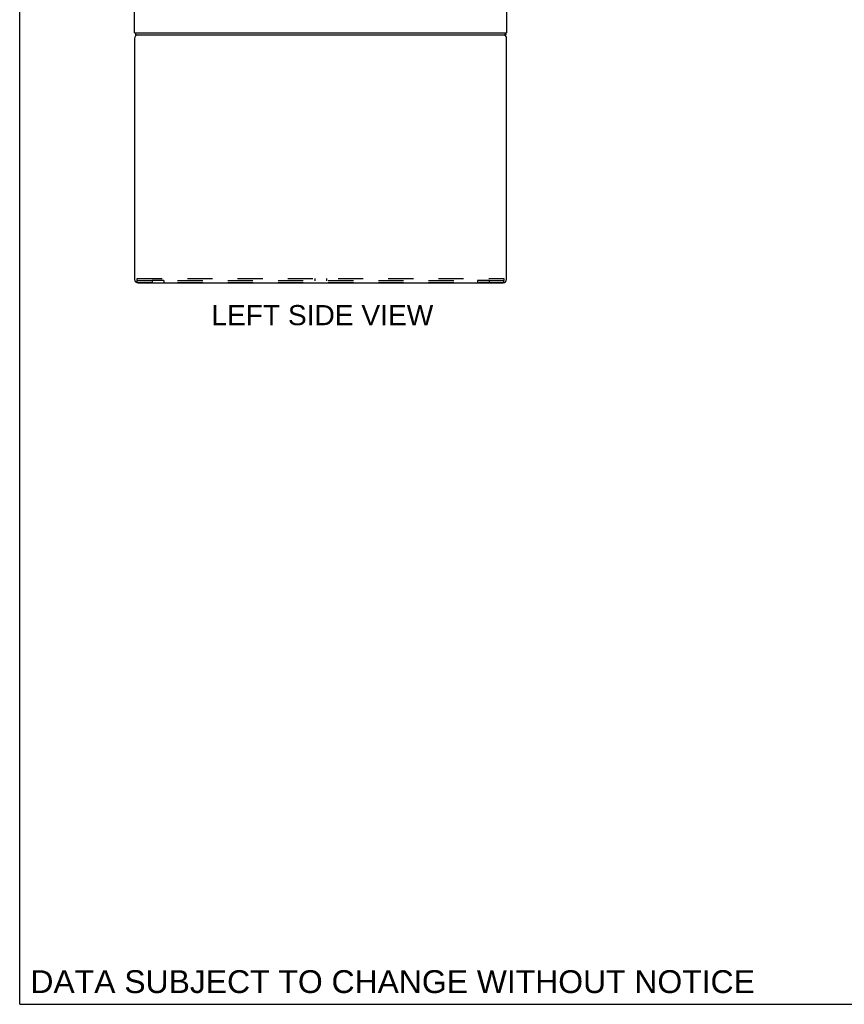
# Model space of a CAD drawing. Header units: inches. Extents: x 0 to 221, y 0 to 143.
# Tile 1 of 33: x 0 to 40, y 0 to 48. Entities that reach past the tile are written whole.
import ezdxf

# ---------------------------------------------------------------- set-up
doc = ezdxf.new("R2010")
doc.units = ezdxf.units.IN
doc.header["$LTSCALE"] = 12.149718
doc.header["$MEASUREMENT"] = 0
doc.linetypes.add('HIDDEN', pattern=[0.2, 0.1, -0.1])
doc.layers.get('0').update_dxf_attribs({"linetype": 'CONTINUOUS'})
doc.layers.add('DEFAULT_2', color=8, linetype='HIDDEN')
doc.layers.add('DIMENSIONS', color=7, linetype='CONTINUOUS')
doc.styles.get("Standard").update_dxf_attribs({"font": 'arial.ttf'})

msp = doc.modelspace()

# ---------------------------------------------------------------- linework, layer by layer
at = {"color": 7, "linetype": 'Continuous'}
for p, q in [((0, 0), (0, 142.938)), ((5.614, 46.922), (5.614, 47.026)), ((5.614, 46.922), (23.51, 46.922)), ((23.51, 46.922), (23.51, 47.026)), ((5.687, 35.042), (5.687, 35.115)), ((0, 0), (220.904, 0))]:
    msp.add_line(p, q, dxfattribs=at)
at = {"color": 3, "linetype": 'Continuous'}
for p, q in [((5.562, 47.026), (5.562, 106.818)), ((23.562, 106.818), (23.562, 47.026)), ((5.562, 47.026), (23.562, 47.026)), ((5.562, 46.755), (5.562, 35.088)), ((23.562, 35.088), (23.562, 46.755)), ((5.729, 34.922), (23.396, 34.922))]:
    msp.add_line(p, q, dxfattribs=at)
at = {"color": 7, "linetype": 'Continuous'}
for points in [[(23.522, 46.974), (23.522, 46.962), (23.521, 46.956), (23.521, 46.951), (23.521, 46.946), (23.52, 46.942), (23.52, 46.938), (23.519, 46.935), (23.518, 46.932), (23.517, 46.929), (23.516, 46.926), (23.515, 46.925), (23.514, 46.923), (23.513, 46.923), (23.512, 46.922), (23.51, 46.922)], [(23.529, 47.026), (23.527, 47.021), (23.526, 47.016), (23.525, 47.01), (23.524, 47.004), (23.524, 46.998), (23.523, 46.992), (23.523, 46.986), (23.522, 46.98), (23.522, 46.974)]]:
    msp.add_lwpolyline(points, dxfattribs=at)
at = {"color": 3, "linetype": 'Continuous'}
for centre, start, end in [((5.729, 46.755), 90, 180), ((23.396, 46.755), 0, 81), ((5.729, 35.088), 180, 270), ((23.396, 35.088), 270, 360)]:
    msp.add_arc(centre, 0.167, start, end, dxfattribs=at)
at = {"layer": 'DEFAULT_2', "color": 8, "linetype": 'HIDDEN'}
for p, q in [((5.687, 35.13), (23.437, 35.13)), ((5.687, 35.115), (5.687, 35.13)), ((5.687, 34.925), (5.687, 35.042)), ((23.437, 35.026), (5.687, 35.026)), ((23.437, 34.925), (5.687, 34.925)), ((6.969, 35.029), (6.406, 35.029)), ((6.406, 35.029), (6.406, 34.925)), ((6.969, 35.029), (6.969, 34.925)), ((14.281, 35.13), (14.281, 35.026)), ((14.844, 35.13), (14.844, 35.026)), ((22.719, 35.029), (22.156, 35.029)), ((22.156, 35.029), (22.156, 34.925)), ((22.719, 35.029), (22.719, 34.925)), ((22.937, 35.029), (23.437, 35.029)), ((23.437, 35.124), (23.437, 35.13)), ((23.437, 35.124), (23.437, 35.031)), ((23.437, 34.925), (23.437, 35.031))]:
    msp.add_line(p, q, dxfattribs=at)

# ---------------------------------------------------------------- texts
at = {"layer": 'DIMENSIONS', "color": 2, "linetype": 'Continuous', "attachment_point": 2, "line_spacing_factor": 0.9}
for s, insert, char_height, width in [('LEFT SIDE VIEW', (14.645, 33.846), 0.97458, 10.71672), ('DATA SUBJECT TO CHANGE WITHOUT NOTICE', (18.049, 1.65), 1.10452, 34.99151)]:
    msp.add_mtext(s, dxfattribs=dict(at, insert=insert, char_height=char_height, width=width))

doc.saveas('drawing.dxf')
